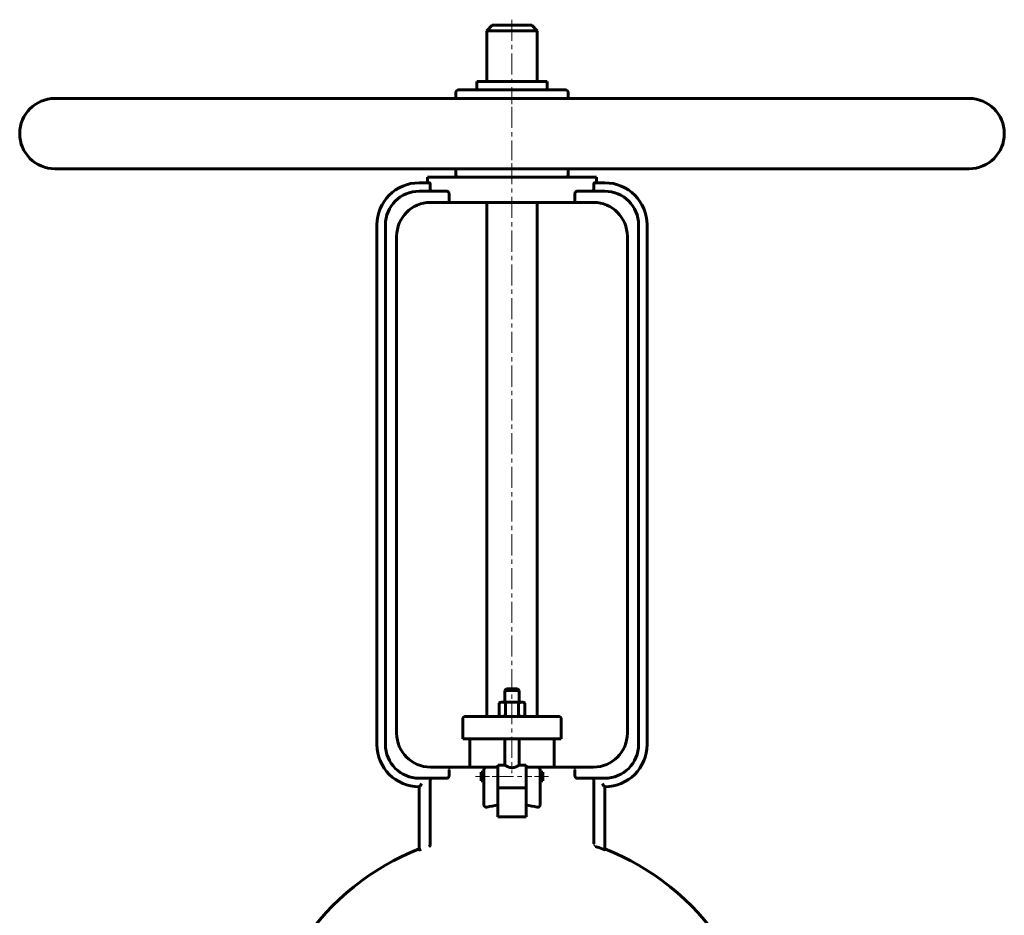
# Model space of a CAD drawing. Header units: millimetres. Extents: x -177 to 177, y -325 to 327.
# Tile 3 of 3: x -175 to 175, y 9 to 327. Entities that reach past the tile are written whole.
import ezdxf

# ---------------------------------------------------------------- set-up
doc = ezdxf.new("R2010")
doc.units = ezdxf.units.MM
for name, pattern in [('K5LT-1', [0]), ('K5LT_AXLED', [12, 7.5, -1.5, 1.5, -1.5]), ('K5LT_BASIC', [0])]:
    doc.linetypes.add(name, pattern=pattern)
doc.layers.add('Системный слой (1)', color=7, linetype='Continuous', true_color=0x6c6c6c)

# ---------------------------------------------------------------- blocks, each defined once
blk = doc.blocks.new('U9')
at = {"layer": 'Системный слой (1)', "color": 143, "linetype": 'K5LT_BASIC', "lineweight": 60, "true_color": 0x33acca}
for p, q in [((0, 325), (-7, 325)), ((7, 325), (0, 325))]:
    blk.add_line(p, q, dxfattribs=at)
blk = doc.blocks.new('U19')
at = {"layer": 'Системный слой (1)', "color": 143, "linetype": 'K5LT_BASIC', "lineweight": 60, "true_color": 0x33acca}
for p, q in [((11, 59.39), (11, 57.89)), ((11, 57.89), (11, 56.39))]:
    blk.add_line(p, q, dxfattribs=at)
blk = doc.blocks.new('U22')
at = {"layer": 'Системный слой (1)', "color": 143, "linetype": 'K5LT_BASIC', "lineweight": 60, "true_color": 0x33acca}
for start, end in [(111.5102, 145.8516), (34.1484, 68.4898)]:
    blk.add_arc((0, -51.63), 90, start, end, dxfattribs=at)
blk = doc.blocks.new('U23')
at = {"layer": 'Системный слой (1)', "color": 143, "linetype": 'K5LT_BASIC', "lineweight": 60, "true_color": 0x33acca}
for p, q in [((0, 89), (-2, 89)), ((2, 89), (0, 89))]:
    blk.add_line(p, q, dxfattribs=at)
blk = doc.blocks.new('U29')
at = {"layer": 'Системный слой (1)', "color": 143, "linetype": 'K5LT_BASIC', "lineweight": 60, "true_color": 0x33acca}
for p, q in [((-11, 57.89), (-11, 59.39)), ((-11, 56.39), (-11, 57.89))]:
    blk.add_line(p, q, dxfattribs=at)
blk = doc.blocks.new('U31')
at = {"layer": 'Системный слой (1)', "color": 143, "linetype": 'K5LT_BASIC', "lineweight": 60, "true_color": 0x33acca}
for p, q in [((-5, 61.89), (-2.5, 61.89)), ((2.5, 61.89), (5, 61.89))]:
    blk.add_line(p, q, dxfattribs=at)

msp = doc.modelspace()

# ---------------------------------------------------------------- linework, layer by layer
at = {"layer": 'Системный слой (1)', "color": 30, "linetype": 'K5LT_AXLED', "lineweight": 18, "true_color": 0xff8000}
for p, q in [((0, 327), (0, 297)), ((0, 296), (0, 277)), ((0, 276), (0, 59.01)), ((-13, 57.89), (-8, 57.89)), ((-7, 57.89), (7, 57.89)), ((8, 57.89), (13, 57.89))]:
    msp.add_line(p, q, dxfattribs=at)
at = {"layer": 'Системный слой (1)', "color": 143, "linetype": 'K5LT_BASIC', "lineweight": 60, "true_color": 0x33acca}
for p, q in [((-7, 325), (-9, 323)), ((-9, 323), (0, 323)), ((-9, 305), (-9, 323)), ((0, 323), (9, 323)), ((7, 325), (9, 323)), ((9, 305), (9, 323)), ((-12.5, 305), (12.5, 305)), ((-12.5, 302), (-12.5, 305)), ((12.5, 302), (12.5, 305)), ((19, 302), (-19, 302)), ((162.5, 299), (-162.5, 299)), ((-20, 299), (-20, 301)), ((20, 299), (20, 301)), ((162.5, 274), (-162.5, 274)), ((-20, 272), (-20, 274)), ((20, 272), (20, 274)), ((-30, 269), (-30, 271)), ((-30, 271), (30, 271)), ((30, 269), (30, 271)), ((-29.29, 269), (-33, 269)), ((-29.05, 267), (-29.05, 268)), ((29.05, 268), (29.05, 267)), ((33, 269), (29.29, 269)), ((-23.22, 266), (-33, 266)), ((-22.36, 262), (-22.36, 265)), ((22.36, 265), (22.36, 262)), ((33, 266), (23.22, 266)), ((-29, 262), (-22.36, 262)), ((22.36, 262), (-22.36, 262)), ((-9, 79.25), (-9, 262)), ((9, 79.25), (9, 262)), ((22.36, 262), (29, 262)), ((-48, 254), (-48, 69.25)), ((-45, 254), (-45, 69.25)), ((45, 254), (45, 69.25)), ((48, 254), (48, 69.25)), ((-41, 250), (-41, 73.25)), ((41, 250), (41, 73.25)), ((-2, 89), (-2.5, 88.5)), ((-2.5, 88.5), (0, 88.5)), ((-2.5, 84.35), (-2.5, 88.5)), ((0, 88.5), (2.5, 88.5)), ((2, 89), (2.5, 88.5)), ((2.5, 84.35), (2.5, 88.5)), ((-4, 84.35), (-4.62, 83.99)), ((-4, 84.35), (-3.46, 84.35)), ((-3.46, 84.35), (0, 84.35)), ((0, 84.35), (3.46, 84.35)), ((3.46, 84.35), (4, 84.35)), ((4, 84.35), (4.62, 83.99)), ((-4.62, 79.61), (-4.62, 83.99)), ((-2.31, 79.61), (-2.31, 83.99)), ((2.31, 79.61), (2.31, 83.99)), ((4.62, 79.61), (4.62, 83.99)), ((-17.5, 71.25), (-17.5, 78.25)), ((-15.93, 79.25), (-16.5, 79.25)), ((-6.28, 79.25), (-15.93, 79.25)), ((6.28, 79.25), (-6.28, 79.25)), ((-4, 79.25), (-4.62, 79.61)), ((4, 79.25), (4.62, 79.61)), ((15.93, 79.25), (6.28, 79.25)), ((16.5, 79.25), (15.93, 79.25)), ((17.5, 71.25), (17.5, 78.25)), ((-17.5, 71.25), (-16.9, 71.25)), ((-16.9, 71.25), (-7.24, 71.25)), ((-15, 61.25), (-15, 71.25)), ((-7.24, 71.25), (7.24, 71.25)), ((-2.5, 61.89), (-2.5, 71.25)), ((2.5, 61.89), (2.5, 71.25)), ((7.24, 71.25), (16.9, 71.25)), ((15, 61.25), (15, 71.25)), ((16.9, 71.25), (17.5, 71.25)), ((-21, 61.25), (-29, 61.25)), ((-22.36, 60.25), (-22.36, 58.25)), ((-9, 61.25), (-21, 61.25)), ((-10, 60.25), (-10, 56.59)), ((-5, 61.25), (-9, 61.25)), ((-5, 61.89), (-5, 61.19)), ((-5, 55.8), (-5, 61.19)), ((5, 61.89), (5, 61.19)), ((9, 61.25), (5, 61.25)), ((5, 61.19), (5, 55.8)), ((21, 61.25), (9, 61.25)), ((10, 56.59), (10, 60.25)), ((29, 61.25), (21, 61.25)), ((22.36, 58.25), (22.36, 60.25)), ((-33, 57.25), (-23.22, 57.25)), ((-29.05, 56.25), (-29.05, 34.19)), ((-11, 59.39), (-10, 59.39)), ((-11, 56.39), (-10, 56.39)), ((-10, 56.59), (-10, 47.97)), ((10, 59.39), (11, 59.39)), ((10, 47.97), (10, 56.59)), ((10, 56.39), (11, 56.39)), ((23.22, 57.25), (33, 57.25)), ((29.05, 33.93), (29.05, 56.25)), ((-33, 54.25), (-33, 33.13)), ((-5, 55.8), (-5, 53.94)), ((-5, 47.64), (-5, 53.94)), ((-5, 53.89), (5, 53.89)), ((5, 55.8), (5, 53.94)), ((5, 53.94), (5, 47.64)), ((33, 31.85), (33, 54.25)), ((-5, 43.5), (-5, 47.64)), ((5, 47.64), (5, 43.5)), ((5, 43.5), (-5, 43.5)), ((-33, 33.13), (-33, 31.82))]:
    msp.add_line(p, q, dxfattribs=at)
for centre, radius, start, end in [((-19, 301), 1, 90, 180), ((19, 301), 1, 0, 90), ((-162.5, 286.5), 12.5, 90, 270), ((162.5, 286.5), 12.5, 270, 90), ((-19, 272), 1, 180, 270), ((19, 272), 1, 270, 0), ((-33, 254), 15, 90, 180), ((33, 254), 15, 0, 90), ((-33, 254), 12, 90, 180), ((33, 254), 12, 0, 90), ((-29, 250), 12, 90, 180), ((29, 250), 12, 0, 90), ((-16.5, 78.25), 1, 90, 180), ((16.5, 78.25), 1, 0, 90), ((-29, 73.25), 12, 180, 270), ((29, 73.25), 12, 270, 0), ((-33, 69.25), 15, 180, 270), ((-33, 69.25), 12, 180, 270), ((33, 69.25), 12, 270, 0), ((33, 69.25), 15, 270, 0), ((-9, 60.25), 1, 90, 180), ((9, 60.25), 1, 0, 90), ((0, -51.63), 89.69, 69.0964, 70.6424)]:
    msp.add_arc(centre, radius, start, end, dxfattribs=at)
for start_param, end_param in [(4.879837, 5.017082), (4.407696, 4.544941)]:
    msp.add_ellipse((0, 27.92), major_axis=(-30, 0), ratio=0.666667, start_param=start_param, end_param=end_param, dxfattribs=at)
for points, knots in [([(-29.29, 269), (-29.28, 269), (-29.25, 268.99), (-29.22, 268.96), (-29.18, 268.89), (-29.15, 268.82), (-29.13, 268.75), (-29.12, 268.69), (-29.1, 268.63), (-29.09, 268.56), (-29.08, 268.49), (-29.07, 268.38), (-29.05, 268.21), (-29.05, 268.07), (-29.05, 268)], [0, 0, 0, 0, 1.508976, 2.857327, 4.772001, 5.99899, 7.069282, 7.686388, 8.550245, 9.50701, 10.10608, 11.05664, 12.792573, 15, 15, 15, 15]), ([(-29.05, 267), (-29.05, 266.92), (-29.04, 266.8), (-29.03, 266.64), (-29.02, 266.53), (-29, 266.42), (-28.98, 266.34), (-28.97, 266.28), (-28.95, 266.22), (-28.92, 266.15), (-28.89, 266.08), (-28.84, 266.03), (-28.8, 266), (-28.78, 266), (-28.77, 266)], [0, 0, 0, 0, 2.247036, 3.345049, 4.83324, 5.606345, 6.960195, 7.817804, 8.172199, 9.38681, 11.063596, 12.547805, 13.951952, 15, 15, 15, 15]), ([(-23.22, 266), (-23.17, 266), (-23.09, 265.99), (-22.97, 265.96), (-22.84, 265.9), (-22.73, 265.82), (-22.64, 265.74), (-22.59, 265.67), (-22.55, 265.62), (-22.52, 265.57), (-22.48, 265.51), (-22.45, 265.43), (-22.41, 265.34), (-22.38, 265.23), (-22.36, 265.11), (-22.36, 265.03), (-22.36, 265)], [0, 0, 0, 0, 1.953875, 3.509298, 5.403939, 7.539982, 8.811703, 9.686922, 10.467549, 10.946689, 11.988751, 12.66486, 13.561333, 14.689094, 16.047139, 17, 17, 17, 17]), ([(28.77, 266), (28.79, 266), (28.81, 266.01), (28.86, 266.04), (28.9, 266.11), (28.94, 266.18), (28.96, 266.24), (28.97, 266.3), (28.98, 266.34), (29, 266.4), (29.01, 266.48), (29.02, 266.58), (29.04, 266.69), (29.04, 266.83), (29.05, 266.94), (29.05, 267)], [0, 0, 0, 0, 1.640207, 3.102901, 5.16779, 6.481847, 7.46019, 8.116128, 8.982114, 9.412149, 10.526156, 11.632654, 12.70437, 14.137043, 16, 16, 16, 16]), ([(29.05, 268), (29.05, 268.08), (29.05, 268.2), (29.06, 268.36), (29.08, 268.47), (29.09, 268.58), (29.11, 268.66), (29.13, 268.73), (29.14, 268.78), (29.16, 268.85), (29.2, 268.92), (29.23, 268.97), (29.26, 269), (29.28, 269), (29.29, 269)], [0, 0, 0, 0, 2.259616, 3.364776, 4.863954, 5.642987, 7.006831, 7.869939, 8.226111, 9.443867, 11.11532, 12.586726, 13.970058, 15, 15, 15, 15]), ([(22.36, 265), (22.36, 265.04), (22.36, 265.11), (22.38, 265.2), (22.4, 265.29), (22.42, 265.38), (22.47, 265.49), (22.52, 265.58), (22.57, 265.64), (22.62, 265.7), (22.67, 265.77), (22.74, 265.83), (22.83, 265.89), (22.95, 265.95), (23.09, 265.99), (23.18, 266), (23.22, 266)], [0, 0, 0, 0, 1.093224, 2.163571, 2.626869, 3.54481, 4.961181, 6.133193, 6.79557, 7.768122, 8.834554, 9.951586, 11.101765, 13.081966, 15.152331, 17, 17, 17, 17]), ([(-3.46, 84.35), (-3.55, 84.35), (-3.71, 84.34), (-3.95, 84.29), (-4.24, 84.19), (-4.47, 84.08), (-4.62, 83.99)], [0, 0, 0, 0, 1.565002, 3.019525, 4.590939, 7, 7, 7, 7]), ([(-2.31, 83.99), (-2.44, 84.07), (-2.65, 84.17), (-2.91, 84.27), (-3.13, 84.32), (-3.31, 84.35), (-3.42, 84.35), (-3.46, 84.35)], [0, 0, 0, 0, 2.359003, 4.171009, 5.563879, 7.101375, 8, 8, 8, 8]), ([(3.46, 84.35), (3.38, 84.35), (3.22, 84.34), (2.98, 84.29), (2.69, 84.19), (2.46, 84.08), (2.31, 83.99)], [0, 0, 0, 0, 1.565002, 3.019525, 4.590939, 7, 7, 7, 7]), ([(4.62, 83.99), (4.49, 84.07), (4.28, 84.17), (4.01, 84.27), (3.79, 84.32), (3.62, 84.35), (3.51, 84.35), (3.46, 84.35)], [0, 0, 0, 0, 2.359003, 4.171009, 5.563879, 7.101375, 8, 8, 8, 8]), ([(-4.62, 79.61), (-4.49, 79.53), (-4.28, 79.43), (-4.01, 79.33), (-3.79, 79.28), (-3.62, 79.25), (-3.51, 79.25), (-3.46, 79.25)], [0, 0, 0, 0, 2.359003, 4.171009, 5.563879, 7.101375, 8, 8, 8, 8]), ([(-3.46, 79.25), (-3.38, 79.25), (-3.22, 79.26), (-2.98, 79.31), (-2.69, 79.41), (-2.46, 79.52), (-2.31, 79.61)], [0, 0, 0, 0, 1.565002, 3.019525, 4.590939, 7, 7, 7, 7]), ([(2.31, 79.61), (2.44, 79.53), (2.65, 79.43), (2.91, 79.33), (3.13, 79.28), (3.31, 79.25), (3.42, 79.25), (3.46, 79.25)], [0, 0, 0, 0, 2.359003, 4.171009, 5.563879, 7.101375, 8, 8, 8, 8]), ([(3.46, 79.25), (3.55, 79.25), (3.71, 79.26), (3.95, 79.31), (4.24, 79.41), (4.47, 79.52), (4.62, 79.61)], [0, 0, 0, 0, 1.565002, 3.019525, 4.590939, 7, 7, 7, 7]), ([(2.5, 61.89), (2.5, 61.89), (2.48, 61.88), (2.39, 61.82), (2.27, 61.75), (2.1, 61.65), (1.91, 61.55), (1.7, 61.44), (1.46, 61.34), (1.23, 61.24), (1.05, 61.18), (0.87, 61.13), (0.65, 61.07), (0.39, 61.03), (0.13, 61.01), (-0.13, 61.01), (-0.37, 61.03), (-0.62, 61.07), (-0.9, 61.13), (-1.17, 61.22), (-1.39, 61.31), (-1.6, 61.4), (-1.79, 61.49), (-1.99, 61.59), (-2.17, 61.69), (-2.33, 61.79), (-2.43, 61.84), (-2.49, 61.88), (-2.5, 61.89), (-2.5, 61.89)], [0, 0, 0, 0, 1.495071, 2.75551, 4.213604, 5.419931, 6.801112, 7.756319, 9.127336, 10.313858, 10.954112, 11.554239, 12.543303, 13.576214, 14.539967, 15.471193, 16.412448, 17.223603, 18.37897, 19.669512, 20.715698, 21.398603, 22.741415, 23.720618, 24.949795, 26.564393, 27.851203, 28.646239, 30, 30, 30, 30]), ([(-28.77, 57.25), (-28.79, 57.25), (-28.81, 57.24), (-28.86, 57.21), (-28.9, 57.14), (-28.94, 57.07), (-28.96, 57.01), (-28.97, 56.95), (-28.98, 56.91), (-29, 56.85), (-29.01, 56.77), (-29.02, 56.67), (-29.04, 56.56), (-29.04, 56.42), (-29.05, 56.31), (-29.05, 56.25)], [0, 0, 0, 0, 1.640207, 3.102901, 5.16779, 6.481847, 7.46019, 8.116128, 8.982114, 9.412149, 10.526156, 11.632654, 12.70437, 14.137043, 16, 16, 16, 16]), ([(-22.36, 58.25), (-22.36, 58.21), (-22.36, 58.14), (-22.38, 58.05), (-22.4, 57.96), (-22.42, 57.87), (-22.47, 57.76), (-22.52, 57.67), (-22.57, 57.61), (-22.62, 57.55), (-22.67, 57.48), (-22.74, 57.42), (-22.83, 57.36), (-22.95, 57.3), (-23.09, 57.26), (-23.18, 57.25), (-23.22, 57.25)], [0, 0, 0, 0, 1.093224, 2.163571, 2.626869, 3.54481, 4.961181, 6.133193, 6.79557, 7.768122, 8.834554, 9.951586, 11.101765, 13.081966, 15.152331, 17, 17, 17, 17]), ([(23.22, 57.25), (23.17, 57.25), (23.09, 57.26), (22.97, 57.29), (22.84, 57.35), (22.73, 57.43), (22.64, 57.51), (22.59, 57.58), (22.55, 57.63), (22.52, 57.68), (22.48, 57.74), (22.45, 57.82), (22.41, 57.91), (22.38, 58.02), (22.36, 58.14), (22.36, 58.22), (22.36, 58.25)], [0, 0, 0, 0, 1.953875, 3.509298, 5.403939, 7.539982, 8.811703, 9.686922, 10.467549, 10.946689, 11.988751, 12.66486, 13.561333, 14.689094, 16.047139, 17, 17, 17, 17]), ([(29.05, 56.25), (29.05, 56.33), (29.04, 56.45), (29.03, 56.61), (29.02, 56.72), (29, 56.83), (28.98, 56.91), (28.97, 56.97), (28.95, 57.03), (28.92, 57.1), (28.89, 57.17), (28.84, 57.22), (28.8, 57.25), (28.78, 57.25), (28.77, 57.25)], [0, 0, 0, 0, 2.247036, 3.345049, 4.83324, 5.606345, 6.960195, 7.817804, 8.172199, 9.38681, 11.063596, 12.547805, 13.951952, 15, 15, 15, 15]), ([(-32, 55.29), (-32.09, 55.19), (-32.24, 55.02), (-32.46, 54.8), (-32.63, 54.63), (-32.76, 54.5), (-32.84, 54.41), (-32.89, 54.36), (-32.93, 54.32), (-32.97, 54.28), (-32.99, 54.26), (-33, 54.25), (-33, 54.25)], [0, 0, 0, 0, 2.618189, 4.533792, 6.436739, 7.855478, 9.051702, 9.700818, 10.435781, 11.197885, 12.014655, 13, 13, 13, 13]), ([(32, 55.29), (32.09, 55.19), (32.24, 55.02), (32.46, 54.8), (32.63, 54.63), (32.76, 54.5), (32.84, 54.41), (32.89, 54.36), (32.93, 54.32), (32.97, 54.28), (32.99, 54.26), (33, 54.25), (33, 54.25)], [0, 0, 0, 0, 2.618189, 4.533792, 6.436739, 7.855478, 9.051702, 9.700818, 10.435781, 11.197885, 12.014655, 13, 13, 13, 13]), ([(-9, 47), (-9.03, 46.99), (-9.06, 46.98), (-9.1, 46.98), (-9.15, 46.98), (-9.19, 46.98), (-9.26, 46.98), (-9.31, 46.99), (-9.37, 47), (-9.44, 47.02), (-9.5, 47.05), (-9.56, 47.08), (-9.61, 47.11), (-9.65, 47.14), (-9.69, 47.17), (-9.72, 47.2), (-9.77, 47.26), (-9.83, 47.33), (-9.87, 47.41), (-9.9, 47.47), (-9.92, 47.52), (-9.94, 47.58), (-9.96, 47.64), (-9.98, 47.72), (-9.99, 47.78), (-10, 47.87), (-10, 47.93), (-10, 47.97)], [0, 0, 0, 0, 1.492925, 1.854502, 2.210701, 3.930144, 4.250181, 5.758989, 6.316345, 7.831058, 9.196693, 10.07778, 10.967947, 12.304095, 12.978343, 13.730781, 14.643592, 16.920113, 18.494529, 19.079946, 20.36838, 21.068288, 22.550191, 23.328391, 24.971543, 25.814906, 28, 28, 28, 28]), ([(10, 47.97), (10, 47.94), (10, 47.9), (9.99, 47.84), (9.99, 47.78), (9.98, 47.72), (9.97, 47.68), (9.95, 47.62), (9.93, 47.56), (9.9, 47.48), (9.88, 47.42), (9.83, 47.34), (9.78, 47.27), (9.74, 47.22), (9.7, 47.19), (9.67, 47.16), (9.63, 47.13), (9.58, 47.09), (9.52, 47.06), (9.43, 47.02), (9.35, 46.99), (9.26, 46.98), (9.22, 46.98), (9.15, 46.98), (9.11, 46.98), (9.05, 46.99), (9.02, 46.99), (9, 47)], [0, 0, 0, 0, 1.607355, 2.120106, 3.125063, 4.564933, 5.056684, 5.57314, 7.581508, 7.988046, 9.771582, 11.095354, 12.856367, 13.826959, 14.614727, 15.534068, 16.015309, 17.477962, 18.583454, 19.6825, 22.684613, 22.888578, 24.457785, 24.949874, 26.311014, 26.781911, 28, 28, 28, 28]), ([(-32.36, 31.93), (-32.39, 31.92), (-32.45, 31.9), (-32.53, 31.88), (-32.59, 31.87), (-32.62, 31.86), (-32.67, 31.85), (-32.72, 31.84), (-32.76, 31.83), (-32.82, 31.82), (-32.86, 31.81), (-32.91, 31.8), (-32.93, 31.8), (-32.96, 31.8), (-32.98, 31.8), (-32.99, 31.8), (-33, 31.81), (-33, 31.81), (-33, 31.82)], [0, 0, 0, 0, 1.662789, 3.275425, 4.312202, 4.822132, 5.321303, 7.23154, 8.123196, 8.558453, 11.398498, 11.788107, 13.669353, 14.267706, 15.400575, 16.902857, 17.182734, 19, 19, 19, 19]), ([(-29.48, 32.99), (-29.43, 33.02), (-29.35, 33.07), (-29.25, 33.18), (-29.18, 33.28), (-29.12, 33.39), (-29.08, 33.5), (-29.06, 33.6), (-29.04, 33.74), (-29.03, 33.85), (-29.04, 33.93)], [0, 0, 0, 0, 2.373371, 3.551346, 4.969387, 6.24493, 7.377304, 8.224789, 9.143841, 11, 11, 11, 11]), ([(33, 31.85), (33, 31.85), (32.99, 31.84), (32.96, 31.84), (32.91, 31.85), (32.84, 31.87), (32.77, 31.89), (32.7, 31.91), (32.57, 31.95), (32.43, 32), (32.23, 32.07), (32.09, 32.12), (32, 32.16)], [0, 0, 0, 0, 1.17703, 2.005328, 3.856566, 4.890022, 5.211142, 6.677313, 7.704603, 9.36259, 10.568167, 13, 13, 13, 13])]:
    msp.add_open_spline(points, degree=3, knots=knots, dxfattribs=at)
at = {"layer": 'Системный слой (1)', "color": 7, "linetype": 'K5LT-1'}
for points, knots in [([(0, 84.35), (-0.04, 84.35), (-0.13, 84.35), (-0.25, 84.35), (-0.38, 84.34), (-0.54, 84.33), (-0.75, 84.31), (-0.96, 84.29), (-1.13, 84.26), (-1.26, 84.24), (-1.39, 84.21), (-1.51, 84.19), (-1.62, 84.17), (-1.74, 84.14), (-1.87, 84.11), (-2.01, 84.08), (-2.1, 84.05), (-2.21, 84.02), (-2.28, 84), (-2.31, 83.99)], [0.2342839, 0.2342839, 0.2342839, 0.2342839, 0.2475171, 0.2607504, 0.2739836, 0.2872168, 0.3136833, 0.3401497, 0.353383, 0.3666162, 0.3798494, 0.3930827, 0.4025183, 0.411954, 0.4308252, 0.4402609, 0.4496965, 0.4591321, 0.4685678, 0.4685678, 0.4685678, 0.4685678]), ([(2.31, 83.99), (2.27, 84), (2.2, 84.03), (2.08, 84.06), (1.97, 84.09), (1.86, 84.11), (1.75, 84.14), (1.64, 84.16), (1.53, 84.19), (1.41, 84.21), (1.29, 84.23), (1.15, 84.26), (1.02, 84.28), (0.89, 84.29), (0.77, 84.31), (0.63, 84.32), (0.44, 84.34), (0.22, 84.35), (0.07, 84.35), (0, 84.35)], [0, 0, 0, 0, 0.0106525, 0.021305, 0.0319574, 0.0426099, 0.0532624, 0.0639149, 0.0745674, 0.0852199, 0.0990751, 0.1129303, 0.1267855, 0.1406406, 0.1523461, 0.1640515, 0.1874623, 0.2108731, 0.2342839, 0.2342839, 0.2342839, 0.2342839]), ([(-2.31, 79.61), (-2.27, 79.6), (-2.2, 79.57), (-2.08, 79.54), (-1.97, 79.51), (-1.86, 79.49), (-1.75, 79.46), (-1.64, 79.44), (-1.53, 79.41), (-1.41, 79.39), (-1.29, 79.37), (-1.15, 79.34), (-1.02, 79.32), (-0.89, 79.31), (-0.77, 79.29), (-0.63, 79.28), (-0.44, 79.26), (-0.22, 79.25), (-0.07, 79.25), (0, 79.25)], [0, 0, 0, 0, 0.0106525, 0.021305, 0.0319574, 0.0426099, 0.0532624, 0.0639149, 0.0745674, 0.0852199, 0.0990751, 0.1129303, 0.1267855, 0.1406406, 0.1523461, 0.1640515, 0.1874623, 0.2108731, 0.2342839, 0.2342839, 0.2342839, 0.2342839]), ([(0, 79.25), (0.04, 79.25), (0.13, 79.25), (0.25, 79.25), (0.38, 79.26), (0.54, 79.27), (0.75, 79.29), (0.96, 79.31), (1.13, 79.34), (1.26, 79.36), (1.39, 79.39), (1.51, 79.41), (1.62, 79.43), (1.74, 79.46), (1.87, 79.49), (2.01, 79.52), (2.1, 79.55), (2.21, 79.58), (2.28, 79.6), (2.31, 79.61)], [0.2342839, 0.2342839, 0.2342839, 0.2342839, 0.2475171, 0.2607504, 0.2739836, 0.2872168, 0.3136833, 0.3401497, 0.353383, 0.3666162, 0.3798494, 0.3930827, 0.4025183, 0.411954, 0.4308252, 0.4402609, 0.4496965, 0.4591321, 0.4685678, 0.4685678, 0.4685678, 0.4685678]), ([(-22.36, 60.25), (-22.36, 60.26), (-22.36, 60.28), (-22.36, 60.32), (-22.35, 60.35), (-22.35, 60.38), (-22.34, 60.41), (-22.34, 60.43), (-22.33, 60.46), (-22.32, 60.5), (-22.3, 60.54), (-22.29, 60.58), (-22.28, 60.6), (-22.27, 60.61), (-22.26, 60.63), (-22.25, 60.66), (-22.23, 60.68), (-22.22, 60.7), (-22.2, 60.72), (-22.18, 60.74), (-22.17, 60.77), (-22.15, 60.79), (-22.13, 60.81), (-22.1, 60.84), (-22.08, 60.86), (-22.05, 60.89), (-22.03, 60.91), (-22, 60.93), (-21.98, 60.94), (-21.96, 60.96), (-21.93, 60.99), (-21.9, 61.01), (-21.87, 61.02), (-21.84, 61.04), (-21.82, 61.05), (-21.78, 61.07), (-21.75, 61.09), (-21.72, 61.1), (-21.68, 61.12), (-21.65, 61.13), (-21.61, 61.15), (-21.59, 61.15), (-21.57, 61.16), (-21.56, 61.16), (-21.55, 61.17), (-21.53, 61.17), (-21.5, 61.18), (-21.48, 61.19), (-21.45, 61.19), (-21.42, 61.2), (-21.38, 61.21), (-21.33, 61.22), (-21.28, 61.23), (-21.24, 61.23), (-21.22, 61.24), (-21.19, 61.24), (-21.15, 61.24), (-21.1, 61.25), (-21.06, 61.25), (-21.02, 61.25), (-21.01, 61.25), (-21, 61.25)], [0, 0, 0, 0, 0.0033526, 0.0067053, 0.0100579, 0.0134105, 0.0152243, 0.017354, 0.0194838, 0.0237433, 0.0284187, 0.0330942, 0.0343762, 0.0356583, 0.0374181, 0.0409377, 0.0431178, 0.0456044, 0.0480909, 0.0505774, 0.0530639, 0.0555505, 0.058037, 0.06301, 0.0655433, 0.0680766, 0.0731431, 0.0750067, 0.0768703, 0.0805976, 0.0843248, 0.088052, 0.0906639, 0.0932758, 0.0959005, 0.0985252, 0.1037745, 0.1063992, 0.1090239, 0.1142733, 0.1177437, 0.1194788, 0.121214, 0.1223988, 0.1235835, 0.1259529, 0.1283224, 0.1306918, 0.1334848, 0.1362777, 0.1397689, 0.1432601, 0.1502425, 0.153721, 0.1554603, 0.1571996, 0.1618953, 0.1665911, 0.1712869, 0.1736348, 0.1759826, 0.1759826, 0.1759826, 0.1759826]), ([(21, 61.25), (21.02, 61.25), (21.06, 61.25), (21.11, 61.25), (21.15, 61.24), (21.18, 61.24), (21.22, 61.24), (21.26, 61.23), (21.3, 61.23), (21.33, 61.22), (21.38, 61.21), (21.46, 61.19), (21.53, 61.17), (21.59, 61.15), (21.63, 61.14), (21.67, 61.12), (21.71, 61.1), (21.74, 61.09), (21.77, 61.08), (21.8, 61.06), (21.82, 61.05), (21.86, 61.03), (21.89, 61.01), (21.93, 60.98), (21.96, 60.96), (21.99, 60.94), (22.01, 60.93), (22.03, 60.91), (22.04, 60.89), (22.06, 60.88), (22.08, 60.86), (22.1, 60.84), (22.12, 60.82), (22.14, 60.8), (22.16, 60.78), (22.17, 60.76), (22.19, 60.74), (22.21, 60.71), (22.24, 60.67), (22.26, 60.63), (22.27, 60.61), (22.28, 60.59), (22.29, 60.57), (22.3, 60.55), (22.31, 60.53), (22.31, 60.51), (22.32, 60.5), (22.33, 60.48), (22.33, 60.45), (22.34, 60.42), (22.35, 60.4), (22.35, 60.38), (22.35, 60.35), (22.36, 60.33), (22.36, 60.3), (22.36, 60.27), (22.36, 60.26), (22.36, 60.25)], [0.5340624, 0.5340624, 0.5340624, 0.5340624, 0.5410703, 0.5445743, 0.5480783, 0.5515822, 0.5550862, 0.5585902, 0.5620942, 0.5655981, 0.5691021, 0.5761101, 0.5882781, 0.5902815, 0.5922848, 0.6006637, 0.6034567, 0.6062496, 0.6090426, 0.6118355, 0.6146285, 0.6174214, 0.6230073, 0.6260217, 0.6293979, 0.6327741, 0.6361504, 0.6378385, 0.6395266, 0.6434636, 0.6454321, 0.6474007, 0.6500254, 0.65265, 0.6552747, 0.6578994, 0.6605241, 0.6631488, 0.6683982, 0.6726357, 0.6747545, 0.6768733, 0.6784953, 0.6801172, 0.6833612, 0.6847269, 0.6860927, 0.6885792, 0.6910657, 0.6933625, 0.6956593, 0.6979561, 0.7002529, 0.7027009, 0.705149, 0.707597, 0.710045, 0.710045, 0.710045, 0.710045]), ([(29.05, 33.93), (29.05, 33.91), (29.05, 33.89), (29.05, 33.84), (29.06, 33.8), (29.06, 33.77), (29.06, 33.75), (29.07, 33.73), (29.07, 33.71), (29.08, 33.67), (29.09, 33.63), (29.11, 33.59), (29.12, 33.57), (29.12, 33.55), (29.13, 33.53), (29.14, 33.51), (29.15, 33.5), (29.16, 33.48), (29.17, 33.46), (29.18, 33.45), (29.19, 33.43), (29.2, 33.41), (29.21, 33.39), (29.22, 33.37), (29.24, 33.35), (29.26, 33.32), (29.27, 33.31), (29.29, 33.29), (29.31, 33.26), (29.33, 33.24), (29.35, 33.23), (29.36, 33.21), (29.37, 33.2), (29.39, 33.19), (29.4, 33.17), (29.42, 33.16), (29.43, 33.15), (29.45, 33.14), (29.47, 33.12), (29.48, 33.11), (29.51, 33.1), (29.53, 33.08), (29.56, 33.07), (29.58, 33.05), (29.6, 33.04), (29.63, 33.03), (29.65, 33.02), (29.68, 33.01), (29.69, 33), (29.7, 33), (29.72, 32.99), (29.72, 32.99), (29.73, 32.99)], [0.3007476, 0.3007476, 0.3007476, 0.3007476, 0.3048052, 0.3088628, 0.3129204, 0.316978, 0.3179771, 0.3189762, 0.3215045, 0.3240328, 0.3290895, 0.3334302, 0.3356006, 0.3377709, 0.3394941, 0.3412172, 0.3429404, 0.3446636, 0.3465715, 0.3484795, 0.3503874, 0.3522954, 0.3542033, 0.3561113, 0.3599271, 0.3619335, 0.3639398, 0.3667148, 0.3694898, 0.3722647, 0.3750397, 0.3767729, 0.378506, 0.3802392, 0.3819723, 0.3838936, 0.3858149, 0.3877362, 0.3896574, 0.3915787, 0.3935, 0.3973425, 0.3993848, 0.4014272, 0.4042436, 0.40706, 0.4098765, 0.4126929, 0.4139272, 0.4151615, 0.4163958, 0.41763, 0.41763, 0.41763, 0.41763])]:
    msp.add_open_spline(points, degree=3, knots=knots, dxfattribs=at)
at = {"layer": 'Системный слой (1)', "color": 143, "linetype": 'K5LT_BASIC', "lineweight": 60, "true_color": 0x33acca}
msp.add_open_spline([(-29.05, 34.19), (-29.05, 34.1), (-29.04, 34.01), (-29.04, 33.93)], degree=3, dxfattribs=at)

# ---------------------------------------------------------------- block references
at = {"layer": 'Системный слой (1)'}
for name in ['U9', 'U23', 'U31', 'U29', 'U19', 'U22']:
    msp.add_blockref(name, (0, 0), dxfattribs=at)

doc.saveas('drawing.dxf')
